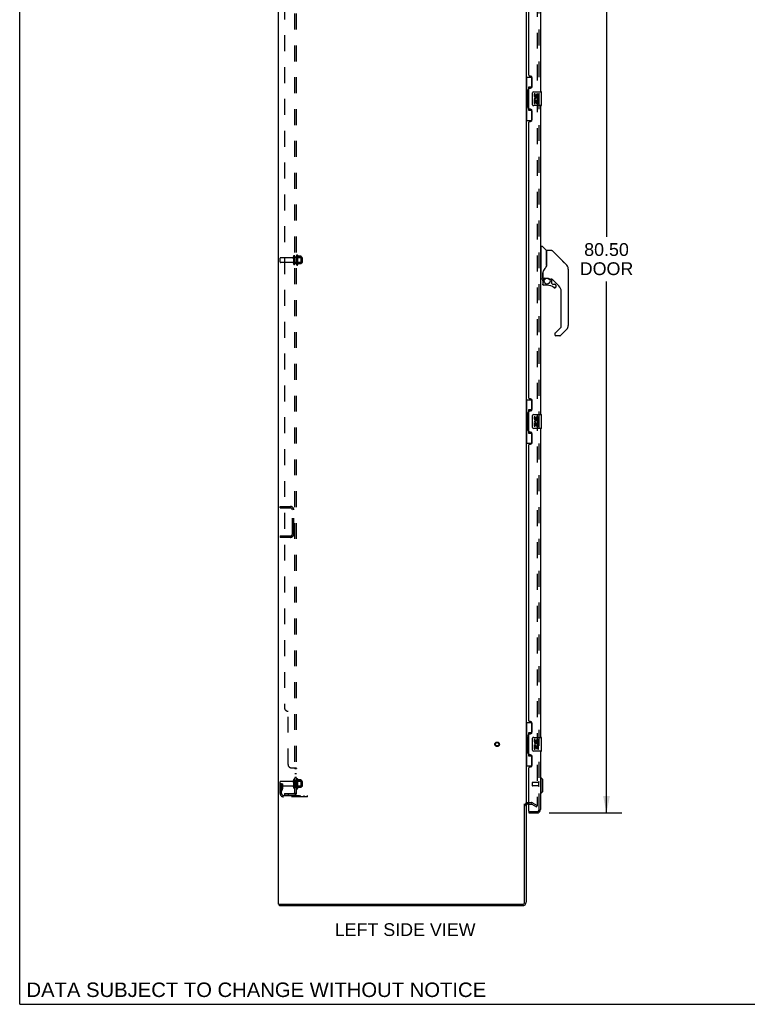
# Model space of a CAD drawing. Header units: inches. Extents: x 0 to 211, y 0 to 136.
# Tile 1 of 24: x 0 to 53, y 0 to 72. Entities that reach past the tile are written whole.
import ezdxf

# ---------------------------------------------------------------- set-up
doc = ezdxf.new("R2010")
doc.units = ezdxf.units.IN
doc.header["$LTSCALE"] = 11.589615
doc.header["$MEASUREMENT"] = 0
doc.linetypes.add('HIDDEN', pattern=[0.2, 0.1, -0.1])
doc.layers.get('0').update_dxf_attribs({"linetype": 'CONTINUOUS'})
for name, color, linetype in [('DEFAULT_2', 8, 'HIDDEN'), ('DIMENSIONS', 7, 'CONTINUOUS'), ('DOOR_ASSEMBLY', 7, 'CONTINUOUS'), ('SUBPANEL', 7, 'CONTINUOUS')]:
    doc.layers.add(name, color=color, linetype=linetype)
doc.styles.get("Standard").update_dxf_attribs({"font": 'arial.ttf'})
doc.dimstyles.new('DIMSTYLE_1', dxfattribs={"dimtxt": 0.929648, "dimasz": 1.239531, "dimexe": 0.09, "dimexo": 0.07, "dimgap": 0.0375, "dimtad": 0, "dimtih": 1, "dimtoh": 1, "dimzin": 4, "dimdsep": 46, "dimtxsty": 'Standard', "dimblk": '_FILLED', "dimblk1": '_FILLED', "dimblk2": '_FILLED', "dimcen": 0.09, "dimadec": 3, "dimazin": 1, "dimtfac": 1, "dimtdec": 3, "dimtofl": 0, "dimtmove": 0, "dimatfit": 3, "dimldrblk": '_FILLED', "dimfxl": 0, "dimtolj": 1, "dimtzin": 4, "dimarcsym": 0})

# ---------------------------------------------------------------- blocks, each defined once
blk = doc.blocks.new('_FILLED')
at = {"color": 0, "linetype": 'ByBlock'}
blk.add_solid([(0, 0), (-1, 0.2), (-1, -0.2)], dxfattribs=at)
blk = doc.blocks.new('*D4')
at = {"layer": 'DIMENSIONS', "color": 2, "linetype": 'Continuous'}
for p, q in [((38.518, 94.431), (43.809, 94.431)), ((42.694, 94.431), (42.694, 55.881)), ((42.694, 13.931), (42.694, 52.627)), ((38.518, 13.931), (43.809, 13.931))]:
    blk.add_line(p, q, dxfattribs=at)
at = {"layer": 'DIMENSIONS', "color": 2, "linetype": 'Continuous', "xscale": 1.2395309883, "yscale": 1.2395309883, "zscale": 1.2395309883}
for p, rotation in [((42.694, 94.431), 90), ((42.694, 13.931), 270)]:
    blk.add_blockref('_FILLED', p, dxfattribs=dict(at, rotation=rotation))
at = {"layer": 'DIMENSIONS', "color": 2, "linetype": 'Continuous', "insert": (42.694, 55.416), "char_height": 0.9296, "width": 3.89139, "attachment_point": 2, "line_spacing_factor": 0.9}
blk.add_mtext('80.50\\PDOOR', dxfattribs=at)

msp = doc.modelspace()

# ---------------------------------------------------------------- linework, layer by layer
at = {"color": 7, "linetype": 'Continuous'}
for p, q in [((0, 0), (0, 136.348)), ((18.838, 7.285), (18.838, 97.077)), ((36.838, 93.733), (36.838, 14.629)), ((36.734, 7.428), (36.734, 14.588)), ((36.734, 14.577), (36.838, 14.577)), ((36.838, 14.577), (36.838, 7.428)), ((36.981, 14.577), (37.042, 14.577)), ((18.838, 7.285), (18.897, 7.285)), ((18.89, 7.181), (18.89, 7.285)), ((36.592, 7.181), (18.89, 7.181)), ((18.926, 7.285), (36.592, 7.285)), ((0, 0), (210.72, 0))]:
    msp.add_line(p, q, dxfattribs=at)
at = {"color": 3, "linetype": 'Continuous'}
msp.add_line((18.897, 7.285), (18.926, 7.285), dxfattribs=at)
at = {"color": 7, "linetype": 'Continuous'}
for centre, radius, start, end in [((36.981, 14.435), 0.142, 90, 180), ((36.592, 7.428), 0.246, 270, 360), ((36.592, 7.428), 0.142, 270, 360)]:
    msp.add_arc(centre, radius, start, end, dxfattribs=at)
at = {"layer": 'DEFAULT_2', "color": 8, "linetype": 'HIDDEN'}
for p, q in [((37.651, 93.916), (37.651, 14.447)), ((20.146, 54.515), (20.146, 53.847)), ((20.216, 54.537), (20.216, 53.825)), ((18.942, 54.045), (18.942, 54.317)), ((19.852, 54.347), (18.972, 54.347)), ((19.852, 54.015), (18.972, 54.015)), ((19.915, 54.446), (19.915, 53.917)), ((20.021, 54.446), (20.021, 53.917)), ((20.537, 54.364), (20.021, 54.364)), ((20.537, 53.998), (20.021, 53.998)), ((20.166, 54.365), (20.146, 54.385)), ((20.166, 53.998), (20.146, 53.978)), ((20.166, 54.365), (20.166, 53.998)), ((20.166, 54.365), (20.462, 54.365)), ((20.166, 53.998), (20.462, 53.998)), ((20.471, 54.459), (20.243, 54.459)), ((20.471, 53.904), (20.243, 53.904)), ((20.462, 54.365), (20.482, 54.385)), ((20.462, 54.365), (20.462, 53.998)), ((20.462, 53.998), (20.482, 53.978)), ((20.482, 54.437), (20.482, 53.926)), ((20.567, 54.028), (20.567, 54.334)), ((18.942, 36.244), (19.696, 36.244)), ((18.942, 36.14), (18.942, 36.244)), ((18.942, 36.14), (19.696, 36.14)), ((19.838, 34.24), (19.838, 35.997)), ((19.942, 34.24), (19.942, 35.997)), ((18.942, 34.098), (19.696, 34.098)), ((18.942, 34.098), (18.942, 33.994)), ((19.696, 33.994), (18.942, 33.994)), ((18.942, 15.355), (18.942, 16.192)), ((19.046, 16.056), (18.942, 16.056)), ((19.852, 16.222), (18.972, 16.222)), ((19.852, 15.89), (18.972, 15.89)), ((19.032, 15.716), (19.032, 16.056)), ((19.032, 15.881), (19.136, 15.881)), ((19.046, 16.056), (19.136, 16.056)), ((19.046, 15.355), (19.046, 16.056)), ((19.136, 15.716), (19.136, 16.056)), ((19.915, 16.321), (19.915, 15.792)), ((20.021, 16.321), (20.021, 15.792)), ((20.537, 16.239), (20.021, 16.239)), ((20.537, 15.873), (20.021, 15.873)), ((20.146, 16.39), (20.146, 15.722)), ((20.166, 16.24), (20.146, 16.26)), ((20.166, 15.873), (20.146, 15.853)), ((20.166, 16.24), (20.462, 16.24)), ((20.166, 16.24), (20.166, 15.873)), ((20.166, 15.873), (20.462, 15.873)), ((20.216, 16.412), (20.216, 15.7)), ((20.471, 16.334), (20.243, 16.334)), ((20.471, 15.779), (20.243, 15.779)), ((20.462, 16.24), (20.482, 16.26)), ((20.462, 16.24), (20.462, 15.873)), ((20.462, 15.873), (20.482, 15.853)), ((20.482, 16.312), (20.482, 15.801)), ((20.567, 15.903), (20.567, 16.209)), ((19.031, 15.71), (18.982, 15.642)), ((19.115, 15.649), (19.066, 15.581)), ((19.189, 15.212), (20.942, 15.212)), ((20.942, 15.108), (19.189, 15.108)), ((20.439, 15.108), (20.439, 15.212)), ((20.695, 15.108), (20.695, 15.212)), ((20.942, 15.108), (20.942, 15.212)), ((36.981, 14.681), (37.243, 14.681)), ((37.042, 14.577), (37.243, 14.577)), ((37.259, 14.573), (37.599, 14.377)), ((37.311, 14.663), (37.651, 14.467)), ((37.599, 14.377), (37.651, 14.467))]:
    msp.add_line(p, q, dxfattribs=at)
for points in [[(37.634, 14.427), (37.633, 14.427), (37.632, 14.427), (37.63, 14.427), (37.628, 14.428), (37.626, 14.429)], [(37.651, 14.447), (37.651, 14.444), (37.651, 14.442), (37.65, 14.44), (37.649, 14.438), (37.648, 14.436), (37.647, 14.434), (37.646, 14.433), (37.644, 14.431), (37.643, 14.43), (37.641, 14.429), (37.639, 14.428), (37.637, 14.427), (37.635, 14.427), (37.634, 14.427)]]:
    msp.add_lwpolyline(points, dxfattribs=at)
for radius in [0.164, 0.124]:
    msp.add_circle((34.734, 18.931), radius, dxfattribs=at)
for centre, radius, start, end in [((19.968, 54.446), 0.053, 360, 180), ((20.184, 54.515), 0.0384, 34.44966, 180), ((19.615, 54.181), 0.698, 23.96793, 30.66313), ((18.972, 54.317), 0.03, 90, 180), ((18.972, 54.045), 0.03, 180, 270), ((19.852, 54.41), 0.0625, 270, 360), ((19.852, 53.953), 0.0625, 0, 90), ((19.968, 53.917), 0.053, 180, 0), ((20.184, 53.847), 0.0384, 180, 325.55034), ((19.615, 54.181), 0.698, 329.33687, 336.03207), ((20.262, 54.469), 0.01, 203.96793, 270), ((20.262, 53.894), 0.01, 90, 156.03207), ((20.471, 54.449), 0.01, 5.19383, 90), ((20.471, 53.914), 0.01, 270, 354.80617), ((20.34, 54.437), 0.141, 0, 5.20805), ((20.34, 53.926), 0.141, 354.79195, 360), ((20.537, 54.334), 0.03, 359.99999, 90), ((20.537, 54.028), 0.03, 270, 0.00001), ((19.696, 35.997), 0.246, 0, 90), ((19.696, 35.997), 0.142, 0, 90), ((19.696, 34.24), 0.246, 270, 360), ((19.696, 34.24), 0.142, 270, 360), ((18.972, 16.192), 0.03, 90, 180), ((18.972, 15.92), 0.03, 180, 270), ((19.852, 16.285), 0.0625, 270, 360), ((19.852, 15.828), 0.0625, 0, 90), ((19.968, 16.321), 0.053, 360, 180), ((19.968, 15.792), 0.053, 180, 0), ((20.184, 16.39), 0.0384, 34.44966, 180), ((19.615, 16.056), 0.698, 23.96793, 30.66313), ((19.615, 16.056), 0.698, 329.33687, 336.03207), ((20.262, 16.344), 0.01, 203.96793, 270), ((20.262, 15.769), 0.01, 90, 156.03207), ((20.471, 16.324), 0.01, 5.19383, 90), ((20.471, 15.789), 0.01, 270, 354.80617), ((20.34, 16.312), 0.141, 0, 5.20805), ((20.34, 15.801), 0.141, 354.79195, 360), ((20.537, 16.209), 0.03, 359.99999, 90), ((20.537, 15.903), 0.03, 270, 0.00001), ((19.15, 15.52), 0.208, 144.24611, 180), ((19.189, 15.355), 0.246, 180, 270), ((19.022, 15.716), 0.01, 324.24611, 360), ((19.15, 15.52), 0.104, 144.24611, 180), ((19.189, 15.355), 0.142, 180, 270), ((19.022, 15.716), 0.114, 324.24611, 360), ((20.184, 15.722), 0.0384, 180, 325.55034), ((36.981, 14.435), 0.246, 90, 180), ((37.243, 14.544), 0.137, 60, 90), ((37.243, 14.544), 0.033, 60, 90)]:
    msp.add_arc(centre, radius, start, end, dxfattribs=at)
at = {"layer": 'DOOR_ASSEMBLY', "color": 8, "linetype": 'HIDDEN'}
for p, q in [((37.792, 14.178), (37.792, 94.185)), ((37.292, 16.149), (37.292, 15.921)), ((37.749, 16.159), (37.302, 16.159)), ((37.749, 15.911), (37.302, 15.911)), ((37.749, 16.177), (37.749, 15.893)), ((37.062, 14.035), (37.65, 14.035))]:
    msp.add_line(p, q, dxfattribs=at)
at = {"layer": 'DOOR_ASSEMBLY', "color": 3, "linetype": 'Continuous'}
for p, q in [((37.896, 88.931), (37.896, 66.431)), ((37.042, 67.639), (37.042, 87.724)), ((37.162, 67.579), (37.102, 67.579)), ((37.292, 66.829), (37.292, 67.449)), ((37.102, 66.699), (37.162, 66.699)), ((37.042, 65.224), (37.042, 66.639)), ((37.896, 65.431), (37.896, 42.931)), ((37.162, 65.164), (37.102, 65.164)), ((37.292, 64.414), (37.292, 65.034)), ((37.042, 44.139), (37.042, 64.224)), ((37.102, 64.284), (37.162, 64.284)), ((37.162, 44.079), (37.102, 44.079)), ((37.292, 43.329), (37.292, 43.949)), ((37.042, 41.724), (37.042, 43.139)), ((37.102, 43.199), (37.162, 43.199)), ((37.162, 41.664), (37.102, 41.664)), ((37.896, 41.931), (37.896, 19.431)), ((37.292, 40.914), (37.292, 41.534)), ((37.042, 20.639), (37.042, 40.724)), ((37.102, 40.784), (37.162, 40.784)), ((37.162, 20.579), (37.102, 20.579)), ((37.292, 19.829), (37.292, 20.449)), ((37.042, 18.224), (37.042, 19.639)), ((37.102, 19.699), (37.162, 19.699)), ((37.162, 18.164), (37.102, 18.164)), ((37.292, 17.414), (37.292, 18.034)), ((37.896, 18.431), (37.896, 14.178)), ((37.042, 14.055), (37.042, 17.224)), ((37.102, 17.284), (37.162, 17.284)), ((37.042, 13.931), (37.65, 13.931))]:
    msp.add_line(p, q, dxfattribs=at)
at = {"layer": 'DOOR_ASSEMBLY', "color": 7, "linetype": 'Continuous'}
for p, q in [((36.838, 67.506), (37.279, 67.506)), ((36.877, 67.506), (36.877, 66.481)), ((37.242, 67.506), (37.242, 66.726)), ((37.015, 66.771), (37.015, 65.091)), ((37.242, 66.771), (37.015, 66.771)), ((36.856, 66.481), (36.856, 65.381)), ((36.856, 66.481), (36.978, 66.481)), ((36.978, 66.511), (36.978, 66.532)), ((36.978, 65.381), (36.978, 66.481)), ((37.302, 65.531), (37.302, 66.331)), ((37.401, 66.431), (37.941, 66.431)), ((37.439, 66.277), (37.439, 66.141)), ((37.502, 66.277), (37.439, 66.277)), ((37.502, 66.141), (37.502, 66.277)), ((37.567, 66.203), (37.567, 66.134)), ((37.628, 66.141), (37.628, 66.183)), ((37.691, 66.183), (37.691, 66.046)), ((37.691, 66.046), (37.753, 66.046)), ((37.753, 66.046), (37.753, 66.183)), ((37.956, 65.446), (37.956, 66.416)), ((36.856, 65.381), (36.978, 65.381)), ((36.877, 65.381), (36.877, 64.356)), ((36.978, 65.33), (36.978, 65.351)), ((37.941, 65.431), (37.401, 65.431)), ((37.439, 65.816), (37.439, 65.585)), ((37.457, 65.816), (37.439, 65.816)), ((37.439, 65.585), (37.502, 65.585)), ((37.492, 65.816), (37.519, 65.835)), ((37.492, 65.816), (37.753, 65.816)), ((37.502, 65.585), (37.502, 65.753)), ((37.502, 65.753), (37.567, 65.753)), ((37.567, 65.753), (37.567, 65.617)), ((37.567, 65.617), (37.628, 65.617)), ((37.628, 65.617), (37.628, 65.753)), ((37.628, 65.753), (37.691, 65.753)), ((37.683, 65.852), (37.741, 65.827)), ((37.691, 65.753), (37.691, 65.585)), ((37.691, 65.585), (37.753, 65.585)), ((37.753, 65.585), (37.753, 65.816)), ((37.015, 65.091), (37.242, 65.091)), ((37.242, 65.136), (37.242, 64.356)), ((36.838, 64.356), (37.279, 64.356)), ((37.936, 55.126), (37.896, 55.126)), ((37.936, 52.811), (37.936, 55.177)), ((37.944, 55.185), (37.998, 55.185)), ((38.321, 54.879), (38.026, 55.174)), ((38.33, 54.858), (38.33, 53.806)), ((38.337, 53.818), (38.337, 54.862)), ((38.698, 54.87), (38.345, 54.87)), ((38.754, 54.847), (39.797, 53.804)), ((38.33, 53.994), (38.331, 53.994)), ((39.492, 54.11), (39.492, 54.11)), ((39.797, 53.804), (39.503, 54.098)), ((38.054, 53.248), (38.054, 53.245)), ((38.054, 53.245), (38.054, 52.843)), ((38.061, 53.204), (38.062, 53.205)), ((38.063, 53.274), (38.062, 53.25)), ((38.062, 52.894), (38.062, 53.25)), ((39.864, 53.715), (39.864, 53.714)), ((39.912, 53.526), (39.912, 49.423)), ((37.936, 52.862), (37.896, 52.862)), ((38.015, 52.803), (37.944, 52.803)), ((38.058, 52.67), (38.058, 52.433)), ((38.06, 52.67), (38.069, 52.67)), ((38.069, 52.433), (38.06, 52.433)), ((38.082, 52.875), (38.377, 52.875)), ((38.181, 52.875), (38.116, 52.809)), ((38.121, 52.804), (38.119, 52.806)), ((38.124, 52.802), (38.121, 52.804)), ((38.373, 52.354), (38.137, 52.354)), ((38.377, 52.875), (38.38, 52.875)), ((38.572, 52.803), (38.574, 52.803)), ((38.574, 52.803), (38.65, 52.803)), ((38.688, 52.799), (38.688, 52.516)), ((38.691, 52.508), (38.763, 52.436)), ((39.227, 52.307), (38.732, 52.802)), ((38.771, 52.433), (38.924, 52.433)), ((39.003, 52.354), (39.003, 52.235)), ((39.001, 52.235), (38.992, 52.235)), ((39.4, 49.338), (39.4, 51.889)), ((38.928, 48.808), (38.928, 48.748)), ((38.942, 48.846), (38.941, 48.845)), ((38.946, 48.85), (39.377, 49.282)), ((39.797, 49.145), (39.345, 48.692)), ((39.289, 48.669), (39.007, 48.669)), ((36.838, 44.006), (37.279, 44.006)), ((36.877, 44.006), (36.877, 42.981)), ((37.242, 44.006), (37.242, 43.226)), ((36.978, 43.011), (36.978, 43.032)), ((37.242, 43.271), (37.015, 43.271)), ((37.015, 43.271), (37.015, 41.591)), ((36.856, 42.981), (36.978, 42.981)), ((36.856, 42.981), (36.856, 41.881)), ((36.978, 41.881), (36.978, 42.981)), ((37.302, 42.031), (37.302, 42.831)), ((37.401, 42.931), (37.941, 42.931)), ((37.502, 42.777), (37.439, 42.777)), ((37.439, 42.777), (37.439, 42.641)), ((37.457, 42.316), (37.439, 42.316)), ((37.439, 42.316), (37.439, 42.085)), ((37.492, 42.316), (37.519, 42.335)), ((37.492, 42.316), (37.753, 42.316)), ((37.502, 42.641), (37.502, 42.777)), ((37.567, 42.703), (37.567, 42.634)), ((37.628, 42.641), (37.628, 42.683)), ((37.683, 42.352), (37.741, 42.327)), ((37.691, 42.683), (37.691, 42.546)), ((37.691, 42.546), (37.753, 42.546)), ((37.753, 42.546), (37.753, 42.683)), ((37.753, 42.085), (37.753, 42.316)), ((37.956, 41.946), (37.956, 42.916)), ((36.856, 41.881), (36.978, 41.881)), ((36.877, 41.881), (36.877, 40.856)), ((36.978, 41.83), (36.978, 41.851)), ((37.015, 41.591), (37.242, 41.591)), ((37.242, 41.636), (37.242, 40.856)), ((37.941, 41.931), (37.401, 41.931)), ((37.439, 42.085), (37.502, 42.085)), ((37.502, 42.253), (37.567, 42.253)), ((37.502, 42.085), (37.502, 42.253)), ((37.567, 42.253), (37.567, 42.117)), ((37.567, 42.117), (37.628, 42.117)), ((37.628, 42.253), (37.691, 42.253)), ((37.628, 42.117), (37.628, 42.253)), ((37.691, 42.253), (37.691, 42.085)), ((37.691, 42.085), (37.753, 42.085)), ((36.838, 40.856), (37.279, 40.856)), ((36.838, 20.506), (37.279, 20.506)), ((36.877, 20.506), (36.877, 19.481)), ((37.242, 20.506), (37.242, 19.726)), ((36.856, 19.481), (36.978, 19.481)), ((36.856, 19.481), (36.856, 18.381)), ((36.978, 19.511), (36.978, 19.532)), ((36.978, 18.381), (36.978, 19.481)), ((37.242, 19.771), (37.015, 19.771)), ((37.015, 19.771), (37.015, 18.091)), ((37.401, 19.431), (37.941, 19.431)), ((37.956, 18.446), (37.956, 19.416)), ((37.302, 18.531), (37.302, 19.331)), ((37.502, 19.277), (37.439, 19.277)), ((37.439, 19.277), (37.439, 19.141)), ((37.457, 18.816), (37.439, 18.816)), ((37.439, 18.816), (37.439, 18.585)), ((37.492, 18.816), (37.519, 18.835)), ((37.492, 18.816), (37.753, 18.816)), ((37.502, 19.141), (37.502, 19.277)), ((37.502, 18.753), (37.567, 18.753)), ((37.502, 18.585), (37.502, 18.753)), ((37.567, 19.203), (37.567, 19.134)), ((37.567, 18.753), (37.567, 18.617)), ((37.628, 19.141), (37.628, 19.183)), ((37.628, 18.753), (37.691, 18.753)), ((37.628, 18.617), (37.628, 18.753)), ((37.683, 18.852), (37.741, 18.827)), ((37.691, 19.183), (37.691, 19.046)), ((37.691, 19.046), (37.753, 19.046)), ((37.691, 18.753), (37.691, 18.585)), ((37.753, 19.046), (37.753, 19.183)), ((37.753, 18.585), (37.753, 18.816)), ((36.856, 18.381), (36.978, 18.381)), ((36.877, 18.381), (36.877, 17.356)), ((36.978, 18.33), (36.978, 18.351)), ((37.015, 18.091), (37.242, 18.091)), ((37.242, 18.136), (37.242, 17.356)), ((37.941, 18.431), (37.401, 18.431)), ((37.439, 18.585), (37.502, 18.585)), ((37.567, 18.617), (37.628, 18.617)), ((37.691, 18.585), (37.753, 18.585)), ((36.838, 17.356), (37.279, 17.356)), ((37.936, 16.483), (37.896, 16.483)), ((38.054, 16.365), (37.936, 16.483)), ((37.936, 15.381), (37.936, 16.483)), ((38.054, 15.499), (38.054, 16.365)), ((37.936, 15.381), (37.896, 15.381)), ((38.054, 15.499), (37.936, 15.381)), ((37.042, 14.035), (37.062, 14.035)), ((37.042, 14.035), (37.042, 13.931))]:
    msp.add_line(p, q, dxfattribs=at)
for points in [[(37.015, 66.747), (37.016, 66.744), (37.016, 66.74), (37.017, 66.736), (37.018, 66.732), (37.02, 66.727), (37.022, 66.722), (37.025, 66.717), (37.027, 66.711), (37.031, 66.704), (37.035, 66.697), (37.039, 66.69), (37.044, 66.682), (37.049, 66.674), (37.051, 66.67)], [(37.302, 66.331), (37.302, 66.337), (37.302, 66.344), (37.303, 66.35), (37.305, 66.356), (37.306, 66.362), (37.308, 66.367)], [(37.308, 65.495), (37.306, 65.501), (37.305, 65.507), (37.303, 65.513), (37.302, 65.519), (37.302, 65.525), (37.302, 65.531)], [(37.051, 65.192), (37.049, 65.189), (37.044, 65.18), (37.039, 65.172), (37.035, 65.165), (37.031, 65.158), (37.027, 65.152), (37.025, 65.146), (37.022, 65.14), (37.02, 65.135), (37.018, 65.13), (37.017, 65.126), (37.016, 65.122), (37.016, 65.118), (37.015, 65.115)], [(38.754, 54.847), (38.747, 54.854), (38.738, 54.86), (38.729, 54.864), (38.719, 54.867), (38.709, 54.869), (38.698, 54.87)], [(38.337, 53.827), (38.316, 53.769), (38.286, 53.701), (38.249, 53.63), (38.207, 53.559), (38.16, 53.486), (38.115, 53.42)], [(38.331, 53.994), (38.334, 53.992), (38.336, 53.991), (38.337, 53.99), (38.337, 53.988), (38.337, 53.987)], [(39.905, 53.603), (39.897, 53.634), (39.884, 53.673), (39.866, 53.712), (39.844, 53.748), (39.818, 53.781), (39.797, 53.804)], [(38.054, 53.252), (38.054, 53.251), (38.054, 53.248)], [(38.054, 53.153), (38.054, 53.16), (38.054, 53.167), (38.055, 53.173), (38.056, 53.18), (38.057, 53.186), (38.058, 53.193)], [(38.058, 53.193), (38.059, 53.196), (38.06, 53.2), (38.061, 53.204)], [(38.115, 53.42), (38.104, 53.404), (38.089, 53.375), (38.077, 53.343), (38.068, 53.309), (38.063, 53.274)], [(38.06, 52.67), (38.061, 52.685), (38.063, 52.701), (38.066, 52.716), (38.07, 52.73), (38.075, 52.745), (38.081, 52.759), (38.089, 52.772), (38.097, 52.785), (38.107, 52.797), (38.117, 52.808)], [(38.137, 52.356), (38.128, 52.357), (38.12, 52.358), (38.111, 52.36), (38.103, 52.364), (38.096, 52.368), (38.089, 52.373), (38.083, 52.378), (38.077, 52.385), (38.072, 52.392), (38.068, 52.399), (38.064, 52.407), (38.062, 52.416), (38.061, 52.424), (38.06, 52.433)], [(38.124, 52.802), (38.114, 52.791), (38.105, 52.779), (38.097, 52.767), (38.089, 52.754), (38.083, 52.741), (38.078, 52.728), (38.074, 52.714), (38.071, 52.699), (38.07, 52.685), (38.069, 52.67)], [(38.069, 52.433), (38.07, 52.425), (38.071, 52.417), (38.073, 52.41), (38.076, 52.403), (38.08, 52.397), (38.084, 52.39), (38.089, 52.385), (38.095, 52.38), (38.101, 52.375), (38.107, 52.372), (38.114, 52.369), (38.122, 52.367), (38.129, 52.365), (38.137, 52.365)], [(38.119, 52.806), (38.118, 52.807), (38.118, 52.807), (38.117, 52.808), (38.117, 52.808)], [(38.137, 52.356), (38.137, 52.356), (38.137, 52.357), (38.137, 52.358), (38.137, 52.359), (38.137, 52.36), (38.137, 52.361), (38.137, 52.365)], [(38.38, 52.875), (38.394, 52.874), (38.407, 52.873), (38.42, 52.871), (38.433, 52.868), (38.445, 52.865), (38.456, 52.862), (38.467, 52.858), (38.477, 52.854), (38.486, 52.85), (38.494, 52.846), (38.502, 52.842), (38.51, 52.838), (38.516, 52.834), (38.523, 52.831), (38.528, 52.827), (38.533, 52.824), (38.538, 52.821), (38.546, 52.815)], [(38.546, 52.815), (38.55, 52.813), (38.553, 52.811), (38.556, 52.809), (38.559, 52.808), (38.561, 52.806)], [(38.561, 52.806), (38.564, 52.805), (38.568, 52.804), (38.572, 52.803)], [(38.924, 52.158), (38.915, 52.158), (38.907, 52.16), (38.898, 52.162), (38.89, 52.166), (38.882, 52.17), (38.875, 52.175)], [(38.881, 52.182), (38.887, 52.178), (38.894, 52.174), (38.901, 52.171), (38.908, 52.169), (38.916, 52.167), (38.924, 52.167), (38.931, 52.167), (38.939, 52.168), (38.946, 52.17), (38.953, 52.173), (38.96, 52.177), (38.966, 52.181), (38.972, 52.186), (38.977, 52.192), (38.981, 52.198), (38.985, 52.205), (38.988, 52.212), (38.99, 52.219), (38.992, 52.227), (38.992, 52.235)], [(39.001, 52.235), (39, 52.226), (38.999, 52.217), (38.996, 52.209), (38.993, 52.201), (38.989, 52.194), (38.984, 52.187), (38.978, 52.18), (38.972, 52.175), (38.965, 52.17), (38.957, 52.165), (38.949, 52.162), (38.941, 52.16), (38.933, 52.158), (38.924, 52.158)], [(38.946, 48.85), (38.945, 48.85), (38.944, 48.849), (38.943, 48.848), (38.943, 48.847), (38.942, 48.846)], [(37.015, 43.247), (37.016, 43.244), (37.016, 43.24), (37.017, 43.236), (37.018, 43.232), (37.02, 43.227), (37.022, 43.222), (37.025, 43.217), (37.027, 43.211), (37.031, 43.204), (37.035, 43.197), (37.039, 43.19), (37.044, 43.182), (37.049, 43.174), (37.051, 43.17)], [(37.302, 42.831), (37.302, 42.837), (37.302, 42.844), (37.303, 42.85), (37.305, 42.856), (37.306, 42.862), (37.308, 42.867)], [(37.051, 41.692), (37.049, 41.689), (37.044, 41.68), (37.039, 41.672), (37.035, 41.665), (37.031, 41.658), (37.027, 41.652), (37.025, 41.646), (37.022, 41.64), (37.02, 41.635), (37.018, 41.63), (37.017, 41.626), (37.016, 41.622), (37.016, 41.618), (37.015, 41.615)], [(37.308, 41.995), (37.306, 42.001), (37.305, 42.007), (37.303, 42.013), (37.302, 42.019), (37.302, 42.025), (37.302, 42.031)], [(37.015, 19.747), (37.016, 19.744), (37.016, 19.74), (37.017, 19.736), (37.018, 19.732), (37.02, 19.727), (37.022, 19.722), (37.025, 19.717), (37.027, 19.711), (37.031, 19.704), (37.035, 19.697), (37.039, 19.69), (37.044, 19.682), (37.049, 19.674), (37.051, 19.67)], [(37.302, 19.331), (37.302, 19.337), (37.302, 19.344), (37.303, 19.35), (37.305, 19.356), (37.306, 19.362), (37.308, 19.367)], [(37.051, 18.192), (37.049, 18.189), (37.044, 18.18), (37.039, 18.172), (37.035, 18.165), (37.031, 18.158), (37.027, 18.152), (37.025, 18.146), (37.022, 18.14), (37.02, 18.135), (37.018, 18.13), (37.017, 18.126), (37.016, 18.122), (37.016, 18.118), (37.015, 18.115)], [(37.308, 18.495), (37.306, 18.501), (37.305, 18.507), (37.303, 18.513), (37.302, 18.519), (37.302, 18.525), (37.302, 18.531)]]:
    msp.add_lwpolyline(points, dxfattribs=at)
msp.add_circle((38.373, 52.649), 0.217, dxfattribs=at)
at = {"layer": 'DOOR_ASSEMBLY', "color": 3, "linetype": 'Continuous'}
for centre, radius, start, end in [((37.102, 67.639), 0.06, 180, 270), ((37.162, 67.449), 0.13, 0, 90), ((37.102, 66.639), 0.06, 90, 180), ((37.162, 66.829), 0.13, 270, 360), ((37.102, 65.224), 0.06, 180, 270), ((37.162, 65.034), 0.13, 0, 90), ((37.102, 64.224), 0.06, 90, 180), ((37.162, 64.414), 0.13, 270, 360), ((37.102, 44.139), 0.06, 180, 270), ((37.162, 43.949), 0.13, 0, 90), ((37.102, 43.139), 0.06, 90, 180), ((37.162, 43.329), 0.13, 270, 360), ((37.102, 41.724), 0.06, 180, 270), ((37.162, 41.534), 0.13, 0, 90), ((37.162, 40.914), 0.13, 270, 360), ((37.102, 40.724), 0.06, 90, 180), ((37.102, 20.639), 0.06, 180, 270), ((37.162, 20.449), 0.13, 0, 90), ((37.102, 19.639), 0.06, 90, 180), ((37.162, 19.829), 0.13, 270, 360), ((37.102, 18.224), 0.06, 180, 270), ((37.162, 18.034), 0.13, 0, 90), ((37.102, 17.224), 0.06, 90, 180), ((37.162, 17.414), 0.13, 270, 360), ((37.062, 14.055), 0.02, 180, 270), ((37.65, 14.178), 0.246, 270, 360)]:
    msp.add_arc(centre, radius, start, end, dxfattribs=at)
at = {"layer": 'DOOR_ASSEMBLY', "color": 7, "linetype": 'Continuous'}
for centre, radius, start, end in [((37.401, 66.331), 0.1, 90, 158.79459), ((37.533, 66.141), 0.0943, 180, 360), ((37.596, 65.889), 0.157, 336.59665, 161.87913), ((37.533, 66.141), 0.0314, 180, 261.22946), ((37.596, 65.889), 0.0943, 336.59665, 215.11217), ((37.533, 66.146), 0.0362, 263.42855, 341.76278), ((37.659, 66.183), 0.0943, 68.69989, 167.43379), ((37.659, 66.183), 0.0314, 0, 180.04847), ((37.659, 66.183), 0.0943, 0, 68.67039), ((37.941, 66.416), 0.015, 0, 90), ((37.401, 65.531), 0.1, 201.20502, 270), ((37.593, 65.889), 0.154, 161.41988, 206.19629), ((37.596, 65.889), 0.157, 205.73705, 207.8532), ((37.941, 65.446), 0.015, 270, 360), ((37.944, 55.177), 0.00787, 90, 180), ((37.998, 55.146), 0.0394, 45, 90), ((38.3, 54.858), 0.0295, 0, 45), ((38.318, 54.688), 0.0197, 306.99405, 360), ((38.345, 54.862), 0.00787, 90, 180), ((39.519, 53.526), 0.394, 20.94788, 45), ((39.519, 53.526), 0.394, 0, 11.2904), ((37.944, 52.811), 0.00787, 180, 270), ((38.015, 52.843), 0.0394, 270, 360), ((38.255, 52.67), 0.197, 135, 180), ((38.137, 52.433), 0.0787, 180, 270), ((38.082, 52.894), 0.0197, 180, 270), ((38.373, 51.566), 0.787, 50.4788, 90), ((38.65, 52.606), 0.197, 50.64978, 90), ((38.7, 52.516), 0.0118, 180, 225), ((38.771, 52.444), 0.0118, 225, 270), ((38.924, 52.354), 0.0787, 0, 90), ((38.924, 52.235), 0.0787, 230.4788, 360), ((38.81, 51.889), 0.591, 0, 45), ((38.987, 48.808), 0.0591, 141.13263, 180), ((39.007, 48.748), 0.0787, 180, 270), ((39.322, 49.338), 0.0787, 315, 360), ((39.519, 49.423), 0.394, 315, 360), ((39.289, 48.748), 0.0787, 270, 315), ((37.401, 42.831), 0.1, 90, 158.79459), ((37.533, 42.641), 0.0943, 180, 360), ((37.593, 42.389), 0.154, 161.41988, 206.19629), ((37.596, 42.389), 0.157, 336.59665, 161.87913), ((37.596, 42.389), 0.157, 205.73705, 207.8532), ((37.533, 42.641), 0.0314, 180, 261.22946), ((37.596, 42.389), 0.0943, 336.59665, 215.11217), ((37.533, 42.646), 0.0362, 263.42855, 341.76278), ((37.659, 42.683), 0.0943, 68.69989, 167.43379), ((37.659, 42.683), 0.0314, 0, 180.04847), ((37.659, 42.683), 0.0943, 0, 68.67039), ((37.941, 42.916), 0.015, 0, 90), ((37.401, 42.031), 0.1, 201.20502, 270), ((37.941, 41.946), 0.015, 270, 360), ((37.401, 19.331), 0.1, 90, 158.79459), ((37.941, 19.416), 0.015, 0, 90), ((37.533, 19.141), 0.0943, 180, 360), ((37.593, 18.889), 0.154, 161.41988, 206.19629), ((37.596, 18.889), 0.157, 336.59665, 161.87913), ((37.596, 18.889), 0.157, 205.73705, 207.8532), ((37.533, 19.141), 0.0314, 180, 261.22946), ((37.596, 18.889), 0.0943, 336.59665, 215.11217), ((37.533, 19.146), 0.0362, 263.42855, 341.76278), ((37.659, 19.183), 0.0943, 68.69989, 167.43379), ((37.659, 19.183), 0.0314, 0, 180.04847), ((37.659, 19.183), 0.0943, 0, 68.67039), ((37.401, 18.531), 0.1, 201.20502, 270), ((37.941, 18.446), 0.015, 270, 360), ((37.732, 14.321), 0.26, 267.41339, 270)]:
    msp.add_arc(centre, radius, start, end, dxfattribs=at)
at = {"layer": 'DOOR_ASSEMBLY', "color": 8, "linetype": 'HIDDEN'}
for centre, radius, start, end in [((37.302, 16.149), 0.01, 90, 180), ((37.302, 15.921), 0.01, 180, 270), ((37.771, 16.177), 0.0215, 0, 180), ((37.771, 15.893), 0.0215, 180, 360), ((37.65, 14.178), 0.142, 270, 360)]:
    msp.add_arc(centre, radius, start, end, dxfattribs=at)
at = {"layer": 'DOOR_ASSEMBLY', "color": 7, "linetype": 'Continuous'}
for centre, start_param, end_param in [((37.083, 66.522), 0.699287, 1.51401), ((37.083, 66.522), -4.655602, -3.84088), ((37.083, 65.341), 0.699287, 1.51401), ((37.083, 65.341), -4.655602, -3.84088), ((37.083, 43.022), 0.699287, 1.51401), ((37.083, 43.022), -4.655602, -3.84088), ((37.083, 41.841), 0.699287, 1.51401), ((37.083, 41.841), -4.655602, -3.84088), ((37.083, 19.522), 0.699287, 1.51401), ((37.083, 19.522), -4.655602, -3.84088), ((37.083, 18.341), 0.699287, 1.51401), ((37.083, 18.341), -4.655602, -3.84088)]:
    msp.add_ellipse(centre, major_axis=(0, 0.18), ratio=0.579493, start_param=start_param, end_param=end_param, dxfattribs=at)
at = {"layer": 'SUBPANEL', "color": 8, "linetype": 'HIDDEN'}
for p, q in [((20.021, 15.337), (20.021, 93.025)), ((20.146, 15.337), (20.146, 93.025)), ((19.271, 86.775), (19.271, 21.587)), ((20.021, 54.431), (20.146, 54.431)), ((20.021, 53.931), (20.146, 53.931)), ((19.521, 17.462), (19.521, 21.337)), ((19.771, 17.212), (20.092, 17.212)), ((19.995, 17.204), (19.996, 17.203)), ((20.019, 17.181), (20.02, 17.18)), ((20.02, 17.179), (20.021, 17.177)), ((20.021, 17.177), (20.146, 17.177)), ((20.021, 16.815), (20.146, 16.815)), ((20.021, 16.534), (20.146, 16.534)), ((20.021, 16.306), (20.146, 16.306)), ((20.021, 15.806), (20.146, 15.806)), ((19.271, 15.337), (19.909, 15.337)), ((19.271, 15.337), (19.271, 15.212)), ((19.909, 15.212), (19.271, 15.212)), ((19.521, 15.337), (19.521, 15.212)), ((20.092, 15.299), (19.995, 15.378)), ((20.017, 15.36), (20.017, 15.36)), ((20.02, 15.358), (20.021, 15.357)), ((20.021, 15.337), (20.146, 15.337))]:
    msp.add_line(p, q, dxfattribs=at)
for points in [[(19.995, 17.212), (19.995, 17.211), (19.995, 17.209), (19.995, 17.207), (19.995, 17.206), (19.995, 17.204), (19.996, 17.203), (19.997, 17.201), (19.998, 17.2), (19.999, 17.198), (20.001, 17.197), (20.003, 17.195), (20.004, 17.194), (20.006, 17.193), (20.01, 17.19)], [(19.995, 17.212), (19.995, 17.211), (19.995, 17.209), (19.995, 17.207), (19.995, 17.206)], [(20.092, 17.212), (20.094, 17.211), (20.096, 17.209), (20.099, 17.208), (20.102, 17.206), (20.105, 17.205), (20.109, 17.203), (20.112, 17.201)], [(20.092, 17.212), (20.094, 17.211), (20.096, 17.209), (20.099, 17.208), (20.102, 17.206)], [(19.997, 17.201), (19.998, 17.2), (19.999, 17.198), (20.001, 17.197), (20.003, 17.195), (20.004, 17.194)], [(20.01, 17.19), (20.012, 17.189), (20.014, 17.187), (20.016, 17.186), (20.017, 17.184), (20.018, 17.183), (20.019, 17.181), (20.02, 17.18), (20.02, 17.179), (20.021, 17.177)], [(20.014, 17.187), (20.016, 17.186), (20.017, 17.184)], [(20.112, 17.201), (20.12, 17.198), (20.123, 17.197), (20.126, 17.195)], [(20.126, 17.195), (20.13, 17.194), (20.132, 17.192), (20.135, 17.191), (20.138, 17.189), (20.14, 17.187), (20.142, 17.185), (20.144, 17.183), (20.145, 17.182), (20.145, 17.18), (20.145, 17.178), (20.146, 17.177)], [(20.132, 17.192), (20.135, 17.191), (20.138, 17.189), (20.14, 17.187)], [(20.144, 17.183), (20.145, 17.182), (20.145, 17.18), (20.145, 17.178), (20.146, 17.177)], [(19.995, 15.378), (19.995, 15.378), (19.995, 15.377), (19.995, 15.376), (19.995, 15.375), (19.995, 15.374), (19.996, 15.373), (19.997, 15.371), (19.998, 15.37), (19.999, 15.368), (20.001, 15.367), (20.003, 15.365), (20.006, 15.361)], [(20.006, 15.361), (20.008, 15.359), (20.01, 15.357), (20.012, 15.355), (20.014, 15.352), (20.016, 15.35), (20.017, 15.347), (20.018, 15.345), (20.019, 15.343), (20.02, 15.341), (20.02, 15.339), (20.021, 15.337)], [(20.08, 15.337), (20.08, 15.337), (20.08, 15.337), (20.08, 15.337), (20.08, 15.337), (20.079, 15.337), (20.079, 15.338), (20.078, 15.338), (20.078, 15.338), (20.077, 15.338), (20.076, 15.338), (20.076, 15.338), (20.075, 15.338), (20.074, 15.338), (20.074, 15.338), (20.073, 15.339), (20.072, 15.339), (20.072, 15.339), (20.071, 15.339), (20.07, 15.339), (20.069, 15.339), (20.069, 15.339), (20.068, 15.34), (20.067, 15.34), (20.066, 15.34), (20.066, 15.34), (20.065, 15.34), (20.064, 15.341), (20.063, 15.341), (20.062, 15.341), (20.061, 15.341), (20.061, 15.342), (20.06, 15.342), (20.059, 15.342), (20.058, 15.342), (20.057, 15.343), (20.056, 15.343), (20.055, 15.343), (20.054, 15.343), (20.054, 15.344), (20.053, 15.344), (20.052, 15.344), (20.051, 15.345), (20.05, 15.345), (20.049, 15.345), (20.048, 15.346), (20.047, 15.346), (20.046, 15.346), (20.045, 15.347), (20.044, 15.347), (20.043, 15.348), (20.042, 15.348), (20.041, 15.348), (20.04, 15.349), (20.039, 15.349), (20.038, 15.35), (20.037, 15.35), (20.036, 15.351), (20.035, 15.351), (20.034, 15.351), (20.033, 15.352), (20.032, 15.352), (20.031, 15.353), (20.03, 15.353), (20.03, 15.353), (20.029, 15.354), (20.028, 15.354), (20.027, 15.355), (20.026, 15.355), (20.026, 15.355), (20.025, 15.356), (20.024, 15.356), (20.023, 15.356), (20.023, 15.357), (20.022, 15.357), (20.021, 15.358), (20.021, 15.358), (20.02, 15.358), (20.019, 15.359), (20.019, 15.359), (20.018, 15.359), (20.018, 15.36), (20.017, 15.36), (20.017, 15.36), (20.017, 15.36), (20.017, 15.36)], [(20.017, 15.36), (20.017, 15.36), (20.017, 15.36), (20.017, 15.36), (20.017, 15.36), (20.018, 15.36), (20.018, 15.359), (20.019, 15.359), (20.019, 15.359), (20.02, 15.358), (20.02, 15.358)], [(20.077, 15.337), (20.078, 15.337), (20.079, 15.337), (20.079, 15.337), (20.079, 15.337), (20.08, 15.337), (20.08, 15.337), (20.08, 15.337)], [(20.092, 15.299), (20.094, 15.301), (20.096, 15.303), (20.099, 15.305), (20.102, 15.307), (20.105, 15.309), (20.109, 15.311), (20.112, 15.313), (20.116, 15.314), (20.123, 15.317)], [(20.123, 15.317), (20.126, 15.319), (20.13, 15.32), (20.132, 15.322), (20.135, 15.323), (20.138, 15.325), (20.14, 15.327), (20.142, 15.329), (20.144, 15.331), (20.145, 15.333), (20.145, 15.334), (20.145, 15.336), (20.146, 15.337)]]:
    msp.add_lwpolyline(points, dxfattribs=at)
for centre, radius, start, end in [((19.521, 21.587), 0.25, 180, 270), ((19.771, 17.462), 0.25, 180, 270), ((19.909, 15.449), 0.237, 270, 360), ((19.909, 15.449), 0.112, 270, 360)]:
    msp.add_arc(centre, radius, start, end, dxfattribs=at)

# ---------------------------------------------------------------- texts
at = {"layer": 'DIMENSIONS', "color": 2, "linetype": 'Continuous', "attachment_point": 2, "line_spacing_factor": 0.9}
for s, insert, char_height, width in [('LEFT SIDE VIEW', (28.041, 5.903), 0.92965, 10.22267), ('DATA SUBJECT TO CHANGE WITHOUT NOTICE', (17.214, 1.585), 1.0536, 33.3784)]:
    msp.add_mtext(s, dxfattribs=dict(at, insert=insert, char_height=char_height, width=width))

# ---------------------------------------------------------------- dimensions: what is measured, and where the dimension line sits
at = {"layer": 'DIMENSIONS', "color": 2, "linetype": 'Continuous'}
dim = msp.add_linear_dim(base=(42.694, 94.431), p1=(38.448, 13.931), p2=(38.448, 94.431), angle=90, text='<>\\PDOOR', dimstyle='DIMSTYLE_1', dxfattribs=at)
dim.commit()
dim.dimension.update_dxf_attribs({"geometry": '*D4', "text_midpoint": (42.694, 54.254), "dimtype": 160})

doc.saveas('drawing.dxf')
